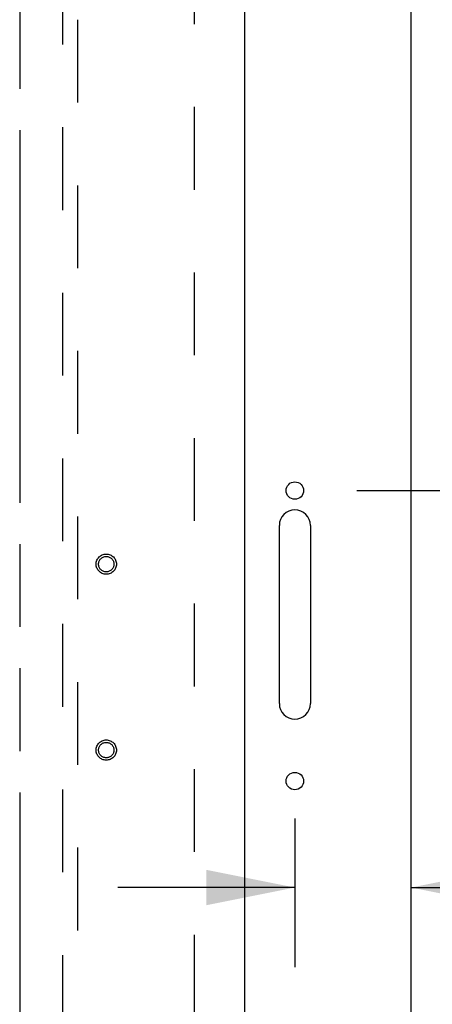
# Model space of a CAD drawing. Header units: inches. Extents: x 0 to 243, y 0 to 157.
# Tile 52 of 76: x 153.9 to 160.56, y 69.46 to 85.35. Entities that reach past the tile are written whole.
import ezdxf

# ---------------------------------------------------------------- set-up
doc = ezdxf.new("R2010")
doc.units = ezdxf.units.IN
doc.header["$LTSCALE"] = 13.357143
doc.header["$MEASUREMENT"] = 0
doc.linetypes.add('HIDDEN', pattern=[0.2, 0.1, -0.1])
doc.linetypes.add('PHANTOM', pattern=[0.8, 0.45, -0.05, 0.1, -0.05, 0.1, -0.05])
doc.layers.get('0').update_dxf_attribs({"linetype": 'CONTINUOUS'})
for name, color, linetype in [('02___PRT_ALL_AXES', 7, 'CONTINUOUS'), ('AVAILABLE_DOOR_SPACES', 7, 'CONTINUOUS'), ('DEFAULT_2', 8, 'HIDDEN'), ('DIMENSIONS', 7, 'CONTINUOUS')]:
    doc.layers.add(name, color=color, linetype=linetype)
doc.styles.get("Standard").update_dxf_attribs({"font": 'arial.ttf'})
doc.dimstyles.new('DIMSTYLE_1', dxfattribs={"dimtxt": 1.071429, "dimasz": 1.428571, "dimexe": 0.09, "dimexo": 0.07, "dimgap": 0.0375, "dimtad": 0, "dimtih": 1, "dimtoh": 1, "dimzin": 4, "dimdsep": 46, "dimtxsty": 'Standard', "dimblk": '_FILLED', "dimblk1": '_FILLED', "dimblk2": '_FILLED', "dimcen": 0.09, "dimazin": 1, "dimtfac": 1, "dimtdec": 3, "dimtofl": 0, "dimtmove": 0, "dimatfit": 3, "dimldrblk": '_FILLED', "dimfxl": 1, "dimtolj": 1, "dimtzin": 4, "dimarcsym": 0})

# ---------------------------------------------------------------- blocks, each defined once
blk = doc.blocks.new('_FILLED')
at = {"color": 0, "linetype": 'ByBlock'}
blk.add_solid([(0, 0), (-1, 0.2), (-1, -0.2)], dxfattribs=at)
blk = doc.blocks.new('*D1')
at = {"layer": 'DIMENSIONS', "color": 2, "linetype": 'Continuous'}
for p, q in [((161.1, 98.123), (164.237, 98.123)), ((162.951, 98.123), (162.951, 89.007)), ((162.951, 77.748), (162.951, 86.864)), ((159.339, 77.748), (164.237, 77.748))]:
    blk.add_line(p, q, dxfattribs=at)
at = {"layer": 'DIMENSIONS', "color": 2, "linetype": 'Continuous', "xscale": 1.4285714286, "yscale": 1.4285714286, "zscale": 1.4285714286}
for p, rotation in [((162.951, 98.123), 90), ((162.951, 77.748), 270)]:
    blk.add_blockref('_FILLED', p, dxfattribs=dict(at, rotation=rotation))
at = {"layer": 'DIMENSIONS', "color": 2, "linetype": 'Continuous', "insert": (162.951, 88.472), "char_height": 1.0714, "width": 3.74403, "attachment_point": 2, "line_spacing_factor": 0.9}
blk.add_mtext('20.38', dxfattribs=at)
blk = doc.blocks.new('*D3')
at = {"layer": 'DIMENSIONS', "color": 2, "linetype": 'Continuous'}
for p, q in [((158.339, 72.455), (158.339, 70.056)), ((158.339, 71.342), (155.482, 71.342)), ((160.214, 71.342), (162.809, 71.342))]:
    blk.add_line(p, q, dxfattribs=at)
at = {"layer": 'DIMENSIONS', "color": 2, "linetype": 'Continuous', "xscale": 1.4285714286, "yscale": 1.4285714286, "zscale": 1.4285714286}
blk.add_blockref('_FILLED', (158.339, 71.342), dxfattribs=at)
at = {"layer": 'DIMENSIONS', "color": 2, "linetype": 'Continuous', "xscale": 1.4285714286, "yscale": 1.4285714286, "zscale": 1.4285714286, "rotation": 180}
blk.add_blockref('_FILLED', (160.214, 71.342), dxfattribs=at)
at = {"layer": 'DIMENSIONS', "color": 2, "linetype": 'Continuous', "insert": (163.345, 71.877), "char_height": 1.0714, "width": 2.91158, "attachment_point": 1, "line_spacing_factor": 0.9}
blk.add_mtext('1.88', dxfattribs=at)

msp = doc.modelspace()

# ---------------------------------------------------------------- linework, layer by layer
at = {"color": 7, "linetype": 'Continuous'}
for p, q in [((160.2144, 8.2274), (160.2144, 98.0194)), ((158.0894, 74.3104), (158.0894, 77.1854)), ((158.5894, 77.1854), (158.5894, 74.3104))]:
    msp.add_line(p, q, dxfattribs=at)
at = {"color": 3, "linetype": 'Continuous'}
msp.add_line((157.5269, 95.2694), (157.5269, 14.9774), dxfattribs=at)
at = {"color": 7, "linetype": 'Continuous'}
for centre in [(158.3394, 77.7484), (158.3394, 73.0604)]:
    msp.add_circle(centre, 0.1405, dxfattribs=at)
for centre, start, end in [((158.3394, 77.1854), 0, 180), ((158.3394, 74.3104), 180, 360)]:
    msp.add_arc(centre, 0.25, start, end, dxfattribs=at)
at = {"layer": '02___PRT_ALL_AXES', "color": 8, "linetype": 'HIDDEN'}
for centre in [(155.2979, 76.5604), (155.2979, 73.5604)]:
    msp.add_circle(centre, 0.124, dxfattribs=at)
at = {"layer": 'AVAILABLE_DOOR_SPACES', "color": 4, "linetype": 'PHANTOM'}
msp.add_line((153.9019, 94.2484), (153.9019, 55.9984), dxfattribs=at)
at = {"layer": 'DEFAULT_2', "color": 8, "linetype": 'HIDDEN'}
for p, q in [((156.7144, 94.6234), (156.7144, 15.6234)), ((154.5894, 94.2959), (154.5894, 57.2942)), ((154.8394, 57.2942), (154.8394, 94.2959))]:
    msp.add_line(p, q, dxfattribs=at)
for centre, radius in [((155.2979, 76.5604), 0.1635), ((155.2979, 76.5604), 0.124), ((155.2979, 73.5604), 0.1635), ((155.2979, 73.5604), 0.124)]:
    msp.add_circle(centre, radius, dxfattribs=at)

# ---------------------------------------------------------------- dimensions: what is measured, and where the dimension line sits
at = {"layer": 'DIMENSIONS', "color": 2, "linetype": 'Continuous'}
for base, p1, p2, angle, picture, middle in [((162.9513273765, 77.7483906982), (161.029857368, 98.1233906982), (159.269357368, 77.7483906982), 270, '*D1', (162.9351161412, 87.929914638)), ((158.339357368, 71.3415984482), (160.214357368, 94.8308906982), (158.339357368, 69.9858841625), 180, '*D3', (164.8450962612, 71.335622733))]:
    dim = msp.add_linear_dim(base=base, p1=p1, p2=p2, angle=angle, dimstyle='DIMSTYLE_1', dxfattribs=at)
    dim.commit()
    dim.dimension.update_dxf_attribs({"geometry": picture, "text_midpoint": middle, "dimtype": 160})

doc.saveas('drawing.dxf')
